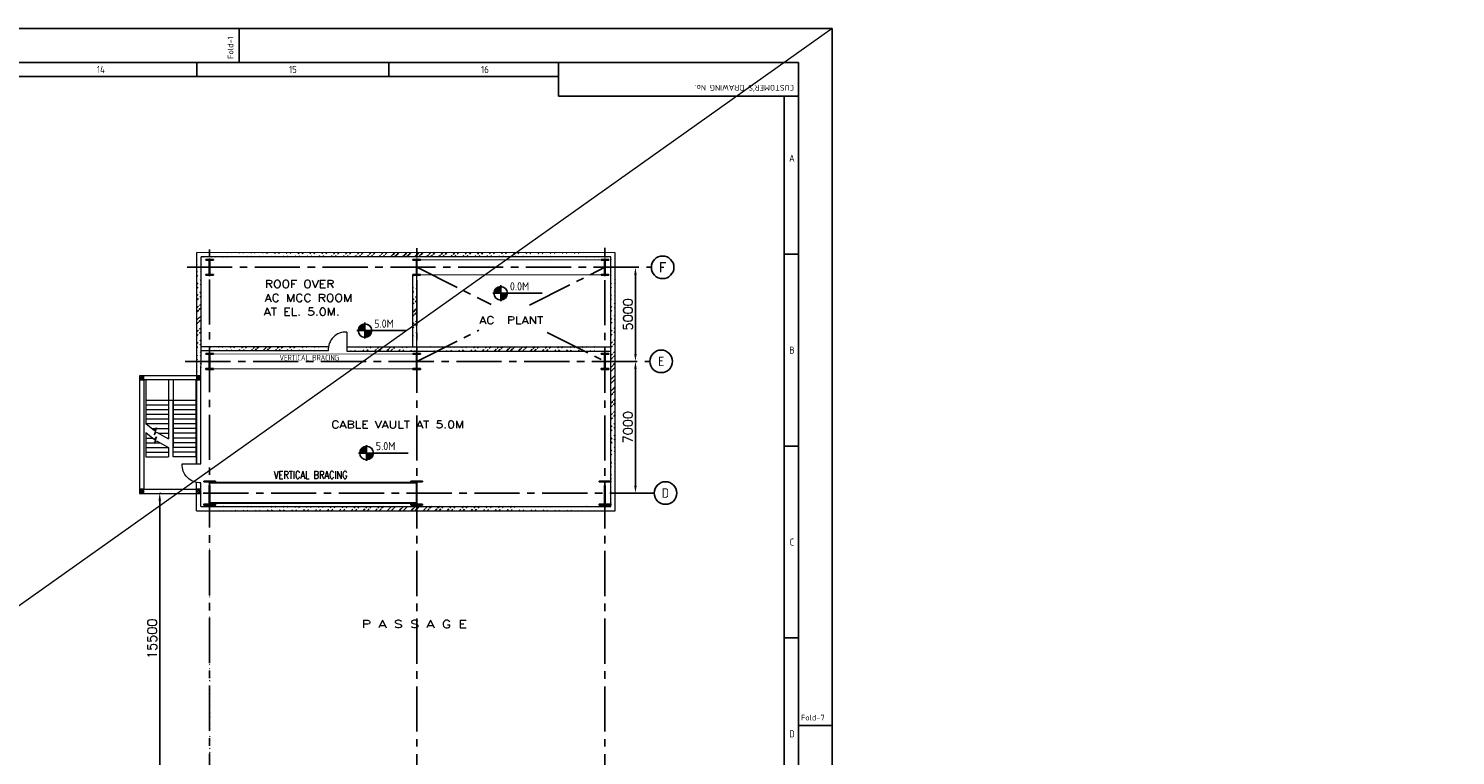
# Model space of a CAD drawing. Extents: x -7650383 to 4934791, y -137560 to 1826789.
# Tile 82 of 256: x 313112 to 388908, y 507629 to 546278. Entities that reach past the tile are written whole.
import ezdxf
from ezdxf.enums import TextEntityAlignment as Align

# ---------------------------------------------------------------- set-up
doc = ezdxf.new("R2010")
doc.units = 0
doc.header["$LTSCALE"] = 800
doc.header["$MEASUREMENT"] = 0
for name, pattern in [('CENTER', [2, 1.25, -0.25, 0.25, -0.25]), ('CENTER2', [1.125, 0.75, -0.125, 0.125, -0.125]), ('CONTINOUS', [0]), ('DASHDOT', [1, 0.5, -0.25, 0, -0.25]), ('DASHED', [0.75, 0.5, -0.25])]:
    doc.linetypes.add(name, pattern=pattern)
doc.layers.get('0').update_dxf_attribs({"linetype": 'CONTINUOUS'})
for name, color, linetype in [('0-7-COL', 2, 'CENTER'), ('COL', 1, 'CENTER'), ('GRID', 8, 'CENTER'), ('GT_5', 4, 'CONTINUOUS'), ('HATCH', 9, 'CONTINUOUS'), ('STR', 2, 'CONTINUOUS'), ('T', 3, 'CONTINUOUS'), ('TEXT', 3, 'CONTINUOUS')]:
    doc.layers.add(name, color=color, linetype=linetype)
for name, color, linetype, lineweight in [('DIM', 4, 'CONTINUOUS', 13), ('STAIR', 4, 'CONTINUOUS', 13), ('WALL', 6, 'CONTINUOUS', 18)]:
    doc.layers.add(name, color=color, linetype=linetype, lineweight=lineweight)
doc.styles.add('HTX11', font='O8111901')
doc.styles.add('ROMANC', font='romanc')
doc.styles.add('ROMANS', font='ISO9.shx', dxfattribs={"width": 0.8})
doc.styles.add('S1', font='SIMPLEX.SHX', dxfattribs={"height": 200})
doc.styles.add('S3', font='ROMANS1.SHX', dxfattribs={"width": 0.8})
doc.styles.get("Standard").update_dxf_attribs({"font": 'ISO9'})
doc.dimstyles.new('STANDARD$0', dxfattribs={"dimtxt": 250, "dimasz": 200, "dimexe": 0, "dimexo": 0, "dimgap": 100, "dimtad": 1, "dimdec": 0, "dimzin": 0, "dimdsep": 46, "dimtxsty": 'S1', "dimcen": 0, "dimadec": 0, "dimazin": 0, "dimtfac": 1, "dimtdec": 0, "dimtmove": 2, "dimatfit": 3, "dimfxl": 1, "dimtolj": 1, "dimtzin": 0, "dimarcsym": 0})
pattern_1 = [(45, (236850.27, 370560), (-318.198, 318.198), []), (45, (237062.4, 370560), (-318.198, 318.198), [])]

# ---------------------------------------------------------------- blocks, each defined once
blk = doc.blocks.new('A$C731D3036')
for p, q in [((-466.9, 1843.2), (-466.9, 1869.9)), ((-500.3, 1843.2), (-500.3, 1832.1)), ((-349.1, 1843.2), (-349.1, 1832.1)), ((-215.7, 1816.5), (-215.7, 1843.2)), ((-2401.2, 1832.1), (-215.7, 1832.1)), ((-26.7, 1816.5), (-215.7, 1816.5)), ((-37.8, 265.7), (-37.8, 1816.5)), ((-37.8, 1692), (-26.7, 1692)), ((-37.8, 1540.8), (-26.7, 1540.8)), ((-37.8, 1389.6), (-26.7, 1389.6)), ((0, 1320.7), (-26.7, 1320.7))]:
    blk.add_line(p, q)
for points in [[(0, 1869.9), (-2643.6, 1869.9), (-2643.6, 0), (0, 0)], [(-26.7, 1843.2), (-2616.9, 1843.2), (-2616.9, 26.7), (-26.7, 26.7)]]:
    blk.add_lwpolyline(points, close=True)
for s, height, rotation, p in [('Fold-1', 4.45, 90, (-471.6, 1845.9)), ("CUSTOMER'S DRAWING No.", 4.447, 180, (-30.1, 1825.4))]:
    blk.add_text(s, height=height, rotation=rotation).set_placement(p)
for s, p in [('14', (-575.9, 1837.6)), ('15', (-424.7, 1837.6)), ('16', (-273.5, 1837.6)), ('A', (-31.8, 1767.6)), ('B', (-31.8, 1616.4)), ('C', (-31.8, 1465.2)), ('D', (-31.8, 1314))]:
    blk.add_text(s, height=5.56).set_placement(p, align=Align.MIDDLE)
blk.add_text('Fold-7', height=4.45).set_placement((-24.7, 1324.6))
blk = doc.blocks.new('*D271')
at = {"layer": 'DIM', "linetype": 'Continuous', "lineweight": -2, "transparency": 16777216}
for p, q in [((345275, 528582), (345351, 528582)), ((345353, 521582), (345351, 521582))]:
    blk.add_line(p, q, dxfattribs=at)
at = {"layer": 'DIM', "color": 4, "linetype": 'Continuous', "lineweight": -2, "transparency": 16777216}
blk.add_line((345351, 528182), (345351, 521982), dxfattribs=at)
at = {"layer": 'DIM', "color": 4, "linetype": 'Continuous', "transparency": 16777216}
for points in [[(345285, 528182), (345418, 528182), (345351, 528582)], [(345285, 521982), (345418, 521982), (345351, 521582)]]:
    blk.add_solid(points, dxfattribs=at)
at = {"layer": 'DIM', "linetype": 'Continuous', "transparency": 16777216, "insert": (344951, 525082), "char_height": 500, "attachment_point": 5, "rotation": 90, "style": 'ROMANC'}
blk.add_mtext('\\A1;7000', dxfattribs=at)
blk = doc.blocks.new('A$C14326149')
at = {"layer": 'COL'}
h = blk.add_hatch(dxfattribs=at)
h.set_pattern_fill('ANSI31', color=256, scale=100, style=0)
h.paths.add_polyline_path([(310, 640), (0, 640), (0, 600), (310, 600)])
h.paths.add_polyline_path([(0, 600), (0, 640), (-310, 640), (-310, 600)])
h.paths.add_polyline_path([(0, -640), (0, -600), (-310, -600), (-310, -640)])
h.paths.add_polyline_path([(0, -600), (0, -640), (310, -640), (310, -600)])
h.paths.add_polyline_path([(-16, 0), (0, 0), (0, 600), (-16, 600)])
h.paths.add_polyline_path([(0, 0), (16, 0), (16, 600), (0, 600)])
h.paths.add_polyline_path([(16, 0), (0, 0), (0, -600), (16, -600)])
h.paths.add_polyline_path([(-16, -600), (0, -600), (0, 0), (-16, 0)])
for p, q in [((310, 640), (-310, 640)), ((-310, 640), (-310, 600)), ((310, 600), (-310, 600)), ((-16, -600), (-16, 600)), ((16, -600), (16, 600)), ((310, 640), (310, 600)), ((-310, -600), (310, -600)), ((-310, -640), (-310, -600)), ((-310, -640), (310, -640)), ((310, -640), (310, -600))]:
    blk.add_line(p, q, dxfattribs=at)
at = {"layer": 'COL', "color": 2}
for p, q in [((44, 0), (-44, 0)), ((0, -672), (0, 672))]:
    blk.add_line(p, q, dxfattribs=at)
blk = doc.blocks.new('*X5')
at = {"color": 0}
for p, q in [((36080, 29200), (36330, 29200)), ((36081, 29225), (36330, 29225)), ((36085, 29250), (36330, 29250)), ((36092, 29275), (36330, 29275)), ((36102, 29300), (36330, 29300)), ((36115, 29325), (36330, 29325)), ((36132, 29350), (36330, 29350)), ((36154, 29375), (36330, 29375)), ((36183, 29400), (36330, 29400)), ((36226, 29425), (36330, 29425))]:
    blk.add_line(p, q, dxfattribs=at)
blk = doc.blocks.new('LL')
for p, q in [((-1136, 0), (-711, 0)), ((-711, 0), (-711, 423)), ((1493, 0), (-711, 0)), ((-711, 0), (-711, -418))]:
    blk.add_line(p, q)
for start, end in [(90, 180), (180, 270), (0, 90), (270, 0)]:
    blk.add_arc((-711, 0), 360, start, end)
at = {"xscale": 1.440000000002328, "yscale": 1.440000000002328, "zscale": 1.440000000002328}
blk.add_blockref('*X5', (-53026, -42044), dxfattribs=at)
at = {"xscale": 1.440000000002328, "yscale": 1.440000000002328, "zscale": 1.440000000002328, "rotation": 180}
blk.add_blockref('*X5', (51604, 42044), dxfattribs=at)
at = {"flags": 4}
blk.add_attdef('LEVEL', (-222, 154), '', height=432, dxfattribs=at)
blk = doc.blocks.new('*D272')
at = {"layer": 'DIM', "color": 4, "linetype": 'Continuous', "lineweight": -2, "transparency": 16777216}
blk.add_line((345351, 533182), (345351, 528982), dxfattribs=at)
at = {"layer": 'DIM', "color": 4, "linetype": 'Continuous', "transparency": 16777216}
for points in [[(345285, 533182), (345418, 533182), (345351, 533582)], [(345285, 528982), (345418, 528982), (345351, 528582)]]:
    blk.add_solid(points, dxfattribs=at)
at = {"layer": 'DIM', "linetype": 'Continuous', "transparency": 16777216, "insert": (344951, 531082), "char_height": 500, "attachment_point": 5, "rotation": 90, "style": 'ROMANC'}
blk.add_mtext('\\A1;5000', dxfattribs=at)
blk = doc.blocks.new('*D273')
at = {"layer": 'DIM', "linetype": 'Continuous', "lineweight": -2, "transparency": 16777216}
for p, q in [((320130, 521582), (320080, 521582)), ((320130, 506082), (320080, 506082))]:
    blk.add_line(p, q, dxfattribs=at)
at = {"layer": 'DIM', "color": 4, "linetype": 'Continuous', "lineweight": -2, "transparency": 16777216}
blk.add_line((320080, 506482), (320080, 521182), dxfattribs=at)
at = {"layer": 'DIM', "color": 4, "linetype": 'Continuous', "transparency": 16777216}
for points in [[(320013, 521182), (320147, 521182), (320080, 521582)], [(320013, 506482), (320147, 506482), (320080, 506082)]]:
    blk.add_solid(points, dxfattribs=at)
at = {"layer": 'DIM', "linetype": 'Continuous', "transparency": 16777216, "insert": (319680, 513832), "char_height": 500, "attachment_point": 5, "rotation": 90, "style": 'ROMANC'}
blk.add_mtext('\\A1;15500', dxfattribs=at)
blk = doc.blocks.new('SSDCDCDC')
at = {"layer": 'WALL'}
h = blk.add_hatch(dxfattribs=at)
h.set_pattern_fill('ANSI31', color=0, scale=500, angle=-90, style=0)
h.set_pattern_definition([(315, (85042.655, 266906.234), (44.194174, 44.194174), [])])
h.paths.add_polyline_path([(247862, 169742), (247862, 169512), (247632, 169512), (247632, 169742)])
h.paths.add_polyline_path([(250892, 169742), (250892, 169512), (250662, 169512), (250662, 169742)])
h.paths.add_polyline_path([(250892, 163712), (250892, 163482), (250662, 163482), (250662, 163712)])
h.paths.add_polyline_path([(247862, 163712), (247862, 163482), (247632, 163482), (247632, 163712)])
for p, q in [((247632, 165050), (247632, 169742)), ((247632, 169742), (250892, 169742)), ((247913, 169512), (247913, 165427)), ((249113, 169512), (249113, 165927)), ((249363, 169512), (249363, 166392)), ((250563, 169512), (250563, 167190)), ((250892, 169742), (250892, 163482)), ((247913, 168427), (249113, 168427)), ((249113, 168427), (249363, 168427)), ((249363, 168427), (250563, 168427)), ((247913, 168177), (249113, 168177)), ((247913, 167927), (249113, 167927)), ((247913, 167677), (249113, 167677)), ((249363, 168177), (250563, 168177)), ((249363, 167927), (250563, 167927)), ((249363, 167677), (250563, 167677)), ((247913, 167427), (249113, 167427)), ((247913, 167177), (249113, 167177)), ((247913, 166927), (249113, 166927)), ((249363, 167427), (250563, 167427)), ((249363, 167177), (250563, 167177)), ((250230, 166927), (249363, 166927)), ((247913, 166677), (249113, 166677)), ((247913, 166427), (249113, 166427)), ((247913, 166177), (249113, 166177)), ((249877, 166677), (249363, 166677)), ((249427, 166427), (249363, 166427)), ((250563, 166177), (249814, 166177)), ((250563, 166427), (250186, 166427)), ((250563, 166677), (250503, 166677)), ((250563, 166725), (250563, 165427)), ((247913, 165927), (249113, 165927)), ((247913, 165677), (249113, 165677)), ((247913, 165427), (249113, 165427)), ((249363, 165927), (249363, 165427)), ((250563, 165927), (249363, 165927)), ((250563, 165677), (249363, 165677)), ((250563, 165427), (249363, 165427)), ((248632, 165050), (247632, 165050)), ((248632, 165050), (247632, 165050)), ((250892, 163482), (247632, 163482))]:
    blk.add_line(p, q, dxfattribs=at)
for points in [[(247862, 169742), (247862, 169512), (247632, 169512), (247632, 169742)], [(250892, 169742), (250892, 169512), (250662, 169512), (250662, 169742)], [(247862, 163712), (247862, 163482), (247632, 163482), (247632, 163712)], [(247862, 163712), (247862, 163482), (247632, 163482), (247632, 163712)], [(250892, 163712), (250892, 163482), (250662, 163482), (250662, 163712)]]:
    blk.add_lwpolyline(points, close=True, dxfattribs=at)
for points in [[(247862, 165050), (247862, 169512), (250662, 169512), (250662, 163712), (247862, 163712)], [(249113, 165427), (249113, 168427)], [(250568, 167193), (250096, 166821), (249985, 166961), (250111, 166605), (250000, 166745), (249363, 166392)], [(250568, 166728), (250096, 166356), (249985, 166496), (250111, 166140), (250000, 166280), (249363, 165927)]]:
    blk.add_lwpolyline(points, dxfattribs=at)
blk.add_arc((247684, 164997), 949, 266.85716, 3.14284, dxfattribs=at)
blk = doc.blocks.new('e row column')
at = {"layer": 'COL'}
h = blk.add_hatch(dxfattribs=at)
h.set_pattern_fill('ANSI31', color=256, scale=100, style=0)
h.paths.add_polyline_path([(-205, -385), (205, -385), (205, -425), (-205, -425)])
h.paths.add_polyline_path([(205, 425), (205, 385), (-205, 385), (-205, 425)])
edge = h.paths.add_edge_path()
edge.add_line((-16, -385), (-16, 385))
edge.add_line((16, -385), (16, 385))
for p, q in [((205, 425), (-205, 425)), ((-205, 425), (-205, 385)), ((205, 385), (-205, 385)), ((-16, -385), (-16, 385)), ((16, -385), (16, 385)), ((205, 425), (205, 385)), ((-205, -385), (205, -385)), ((-205, -425), (-205, -385)), ((-205, -425), (205, -425)), ((205, -425), (205, -385))]:
    blk.add_line(p, q, dxfattribs=at)
at = {"layer": 'COL', "color": 2}
for p, q in [((44, 0), (-44, 0)), ((0, -475), (0, 475))]:
    blk.add_line(p, q, dxfattribs=at)

msp = doc.modelspace()

# ---------------------------------------------------------------- hatches: boundary and pattern name
at = {"layer": 'HATCH'}
h = msp.add_hatch(dxfattribs=at)
h.set_pattern_fill('ANSI32', color=256, scale=1200, style=0)
h.set_pattern_definition([(45, (236850.27, 380036.5), (-318.198, 318.198), []), (45, (237062.4, 380036.5), (-318.198, 318.198), [])])
edge = h.paths.add_edge_path()
edge.add_line((322051, 527821.7), (322050.1, 534362.6))
edge.add_line((322271.2, 527821.7), (322280.1, 534132.6))
h = msp.add_hatch(dxfattribs=at)
h.set_pattern_fill('ANSI32', color=256, scale=1200, style=0)
h.set_pattern_definition([(45, (238047.54, 387010.86), (-318.198, 318.198), []), (45, (238259.67, 387010.86), (-318.198, 318.198), [])])
edge = h.paths.add_edge_path()
edge.add_line((344275.3, 534360.8), (322050.1, 534362.6))
edge.add_line((344045.4, 534130.9), (322280.1, 534132.6))
h = msp.add_hatch(dxfattribs=at)
h.set_pattern_fill('ANSI32', color=256, scale=1200, style=0)
h.set_pattern_definition([(45, (258844.96, 380058.17), (-318.198, 318.198), []), (45, (259057.1, 380058.17), (-318.198, 318.198), [])])
edge = h.paths.add_edge_path()
edge.add_line((344047.2, 520801.7), (344044.8, 534360.8))
edge.add_line((344277.3, 520801.7), (344274.8, 534360.8))
h = msp.add_hatch(dxfattribs=at)
h.set_pattern_fill('ANSI32', color=256, scale=1200, style=0)
h.set_pattern_definition([(45, (248300, 389966.2), (-318.198, 318.198), []), (45, (248512.15, 389966.2), (-318.198, 318.198), [])])
edge = h.paths.add_edge_path()
edge.add_line((333525, 529355.7), (333524.5, 533169.2))
edge.add_line((333730, 529362.7), (333729.5, 533169.2))
h = msp.add_hatch(dxfattribs=at)
h.set_pattern_fill('ANSI32', color=256, scale=1200, style=0)
h.set_pattern_definition([(45, (231872.75, 382010.1), (-318.198, 318.198), []), (45, (232084.9, 382010.1), (-318.198, 318.198), [])])
edge = h.paths.add_edge_path()
edge.add_line((329027.4, 529363.2), (322280.1, 529362.7))
edge.add_line((329013.8, 529143.9), (322280, 529144.9))
h = msp.add_hatch(dxfattribs=at)
h.set_pattern_fill('ANSI32', color=256, scale=1200, style=0)
h.set_pattern_definition([(45, (237850.25, 382023.16), (-318.198, 318.198), []), (45, (238062.4, 382023.16), (-318.198, 318.198), [])])
edge = h.paths.add_edge_path()
edge.add_line((334005, 529354.9), (330027.5, 529361.5))
edge.add_line((334004.7, 529143.1), (330027.5, 529143.7))
h = msp.add_hatch(dxfattribs=at)
h.set_pattern_fill('ANSI32', color=256, scale=1200, style=0)
h.set_pattern_definition([(45, (237822.24, 387726), (-318.198, 318.198), []), (45, (238034.37, 387726), (-318.198, 318.198), [])])
edge = h.paths.add_edge_path()
edge.add_line((333718, 529132.7), (344207.1, 529132.7))
edge.add_line((333718, 529362.7), (344207.1, 529362.7))
h = msp.add_hatch(dxfattribs=at)
h.set_pattern_fill('ANSI32', color=256, scale=1200, style=0)
h.set_pattern_definition([(45, (237850.27, 379235), (-318.198, 318.198), []), (45, (238062.4, 379235), (-318.198, 318.198), [])])
edge = h.paths.add_edge_path()
edge.add_line((322041.2, 520641.7), (344277.3, 520641.7))
edge.add_line((322271.2, 520871.7), (344047.3, 520871.7))
h = msp.add_hatch(dxfattribs=at)
h.set_pattern_fill('ANSI32', color=256, scale=1200, style=0)
h.set_pattern_definition(pattern_1)
edge = h.paths.add_edge_path()
edge.add_line((322615.1, 473781.7), (322615.1, 477381.7))
edge.add_line((322730.1, 449571.6), (322730.1, 519876.9))
edge.add_line((322845.1, 473781.7), (322845.1, 477381.7))
h = msp.add_hatch(dxfattribs=at)
h.set_pattern_fill('ANSI32', color=256, scale=1200, style=0)
h.set_pattern_definition(pattern_1)
edge = h.paths.add_edge_path()
edge.add_line((322615.1, 477781.7), (322615.1, 482880.6))
edge.add_line((322730.1, 449571.6), (322730.1, 519876.9))
edge.add_line((322845.1, 477781.7), (322845.1, 482880.6))

# ---------------------------------------------------------------- linework, layer by layer
at = {"linetype": 'DASHED', "const_width": 50, "flags": 128}
for points in [[(333934.5, 533974.2), (343525.1, 533974.2)], [(333934.5, 533189.2), (343525.1, 533189.2)], [(322935.1, 528974.2), (333525.1, 528974.2)], [(322935.1, 528189.2), (333525.1, 528189.2)]]:
    msp.add_lwpolyline(points, dxfattribs=at)
at = {"layer": '0-7-COL', "color": 6, "linetype": 'Continuous'}
for centre in [(346794.2, 533581.7), (346720.5, 528581.7), (346942.6, 521581.7)]:
    msp.add_circle(centre, 600, dxfattribs=at)
at = {"layer": 'GRID', "linetype": 'CENTER2', "ltscale": 4}
for p, q in [((322730.1, 458541.2), (322730.1, 534530.8)), ((333730.1, 458503.7), (333730.1, 534602.5)), ((343730.1, 458503.7), (343730.1, 534617.4)), ((321530.3, 533581.7), (346194.2, 533581.7)), ((333729.5, 533581.7), (337679.1, 531607)), ((339722.7, 531578), (343730.1, 533581.7)), ((333730.1, 528581.7), (337031.7, 530232.5)), ((340665.8, 530113.7), (343730.1, 528581.7)), ((321440, 528581.7), (346120.5, 528581.7)), ((322395.2, 521581.7), (346342.6, 521581.7))]:
    msp.add_line(p, q, dxfattribs=at)
at = {"layer": 'STAIR'}
msp.add_line((355807.2, 546278.2), (178193.2, 420128.2), dxfattribs=at)
at = {"layer": 'STR', "color": 7, "linetype": 'DASHDOT', "const_width": 100}
for points in [[(322730.1, 522131.7), (333730.1, 522131.7)], [(322730.1, 521056.1), (333730.1, 521056.1)]]:
    msp.add_lwpolyline(points, dxfattribs=at)
at = {"layer": 'WALL'}
for p, q in [((322049.7, 529411.7), (322050.1, 534362.6)), ((344275.3, 534360.8), (322050.1, 534362.6)), ((322279.7, 529411.7), (322280.1, 534132.6)), ((344045.4, 534130.9), (322280.1, 534132.6)), ((344047.3, 520871.7), (344045.4, 534130.9)), ((344277.3, 520641.7), (344275.3, 534360.8)), ((322051, 523129.2), (322051, 533583.5)), ((322264.1, 523129.2), (322280.1, 533581.7)), ((333525, 529355.7), (333524.5, 533169.2)), ((333730, 529355.3), (333729.5, 533581.7)), ((330027.5, 530141), (330027.5, 529141)), ((330027.5, 530141), (330027.5, 529132.7)), ((329013.8, 529143.9), (322280, 529144.9)), ((329027.4, 529363.2), (322280.1, 529362.7)), ((329041.3, 529143.9), (329013.8, 529143.9)), ((329027.6, 529363.2), (329027.4, 529363.2)), ((330027.5, 529362.7), (344046.1, 529362.7)), ((330027.5, 529132.7), (344046.1, 529132.7)), ((322041.2, 520641.7), (322041.3, 522144)), ((322271.2, 520871.7), (322271.2, 522128.4)), ((322271.2, 520871.7), (344047.3, 520871.7)), ((322041.2, 520641.7), (344277.3, 520641.7))]:
    msp.add_line(p, q, dxfattribs=at)
msp.add_arc((329975.5, 529193), 949.4, 86.857162, 183.142838, dxfattribs=at)

# ---------------------------------------------------------------- block references
at = {"color": 1, "linetype": 'CONTINOUS', "lineweight": 15, "xscale": 67.46500254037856, "yscale": 67.46500254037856, "zscale": 67.46500254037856}
msp.add_blockref('A$C731D3036', (355807.2, 420128.2), dxfattribs=at)
for p in [(322730.1, 533581.6), (333729.5, 533581.6), (343730.1, 533581.6), (322730.1, 528581.6), (333730.1, 528581.6), (343730.1, 528581.6)]:
    msp.add_blockref('e row column', p)
at = {"xscale": -1}
msp.add_blockref('SSDCDCDC', (569902.9, 358079.7), dxfattribs=at)
at = {"layer": 'DIM'}
for p in [(322730.1, 521581.7), (333730.1, 521581.7), (343730.1, 521581.7)]:
    msp.add_blockref('A$C14326149', p, dxfattribs=at)
at = {"layer": 'TEXT'}
for p, values in [((338902.5, 532201.8), {'LEVEL': '0.0M'}), ((331693.5, 530217.8), {'LEVEL': '5.0M'}), ((331779.2, 523706.8), {'LEVEL': '5.0M'})]:
    msp.add_blockref('LL', p, dxfattribs=at).add_auto_attribs(values)

# ---------------------------------------------------------------- texts
at = {"layer": '0-7-COL', "color": 6, "linetype": 'Continuous'}
for s, style, p in [('F', 'ROMANC', (346794.2, 533581.7)), ('E', 'ROMANS', (346720.5, 528581.7)), ('D', 'ROMANS', (346942.6, 521581.7))]:
    msp.add_text(s, height=500, dxfattribs=dict(at, style=style)).set_placement(p, align=Align.MIDDLE)
at = {"layer": 'GT_5', "char_height": 400, "attachment_point": 1, "style": 'HTX11'}
for s, insert, width in [('\\pi735.41;STAIRCASE \\P\\pi78.265;0.0M TO 21.0M', (262200.4, 530166, 207.7), 4613.673), ('\\pi563.26;ROLLING \\P\\pi458.5;SHUTTER \\P\\pi-265.31;3M(W)&4M(H)', (285676.5, 528292), 3450.326)]:
    msp.add_mtext(s, dxfattribs=dict(at, insert=insert, width=width))
at = {"layer": 'T'}
for s, style, width, p in [('ROOF OVER', 'ROMANC', 1.2, (325669.6, 532495.7)), ('AC MCC ROOM', 'ROMANC', 1.2, (325657.1, 531753.7)), ('AT EL. 5.0M.', 'ROMANC', 1.2, (325611, 531019.7)), ('AC  PLANT ', 'ROMANC', 1.2, (337061.7, 530575.3)), ('CABLE VAULT AT 5.0M', 'ROMANC', 1.2, (329198.6, 525027.2)), ('VERTICAL BRACING', 'S3', 0.8, (326140.1, 522345.6)), ('P A S S A G E', 'ROMANC', 1.4, (330814.9, 514414.7))]:
    msp.add_text(s, height=400, dxfattribs=dict(at, style=style, width=width)).set_placement(p)
at = {"layer": 'T', "insert": (256307, 509898.7, 207.7), "char_height": 400, "width": 6650.031, "attachment_point": 1, "style": 'S3'}
msp.add_mtext('\\pi1664.1;PLATFORM AT\\P\\pi2822.2;4.0M', dxfattribs=at)
at = {"layer": 'TEXT', "style": 'ROMANS', "width": 0.8}
msp.add_text('VERTICAL BRACING', height=300, dxfattribs=at).set_placement((326443, 528628.4))

# ---------------------------------------------------------------- dimensions: what is measured, and where the dimension line sits
at = {"layer": 'DIM', "linetype": 'Continuous'}
for base, p1, p2, picture, middle in [((345351.5, 528581.7), (345351.5, 533581.7), (345351.5, 528581.7), '*D272', (344951.5, 531081.7)), ((345351.5, 521581.7), (345274.6, 528581.7), (345353.5, 521581.7), '*D271', (344951.5, 525081.7)), ((320079.9, 521581.7), (320129.9, 506081.7), (320129.9, 521581.7), '*D273', (319679.9, 513831.7))]:
    dim = msp.add_linear_dim(base=base, p1=p1, p2=p2, angle=90, dimstyle='STANDARD$0', override={"dimscale": 100, "dimtxt": 5, "dimasz": 4, "dimgap": 1.5, "dimtxsty": 'ROMANC', "dimclrd": 4, "dimclre": 256, "dimclrt": 256, "dimtix": 1}, dxfattribs=at)
    dim.commit()
    dim.dimension.update_dxf_attribs({"geometry": picture, "text_midpoint": middle})

doc.saveas('drawing.dxf')
